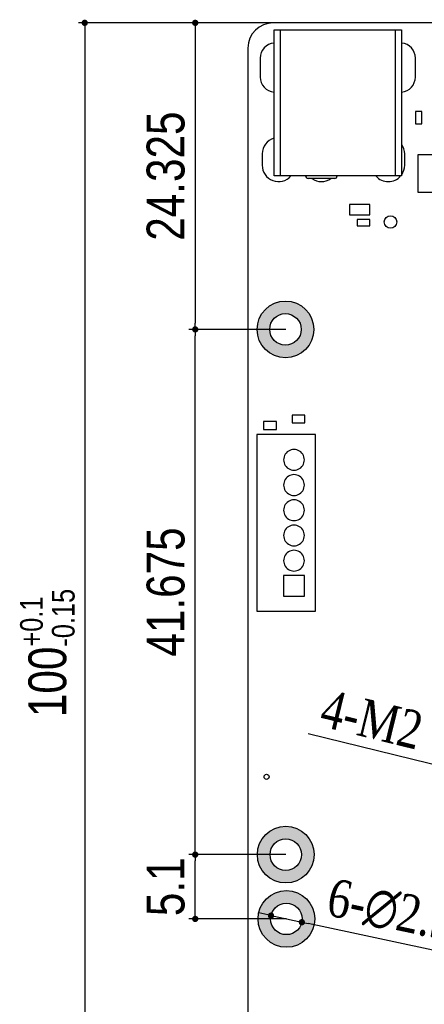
# Model space of a CAD drawing. Header units: millimetres. Extents: x 440 to 595, y -43 to 361.
# Tile 32 of 47: x 440 to 472, y 275 to 353. Entities that reach past the tile are written whole.
import ezdxf

# ---------------------------------------------------------------- set-up
doc = ezdxf.new("R2010")
doc.units = ezdxf.units.MM
doc.header["$LTSCALE"] = 16.335
doc.header["$PDMODE"] = 3
doc.header["$PDSIZE"] = 8
doc.layers.get('0').update_dxf_attribs({"linetype": 'CONTINUOUS'})
doc.layers.get('Defpoints').update_dxf_attribs({"linetype": 'CONTINUOUS'})
doc.layers.add('01 实线', color=7, linetype='CONTINUOUS')
doc.styles.add('Font_1_Times New Roman', font='times.ttf', dxfattribs={"width": 0.8})
doc.styles.add('Font_2_Arial', font='arial.ttf', dxfattribs={"width": 0.8})
doc.dimstyles.new('Dim._1_spot', dxfattribs={"dimtxt": 3, "dimasz": 0.5, "dimexe": 0.5, "dimexo": 0, "dimgap": 0.8, "dimtad": 1, "dimdec": 3, "dimzin": 9, "dimdsep": 46, "dimtxsty": 'Font_1_Times New Roman', "dimblk": 'DOT', "dimcen": 0.1, "dimclrd": 256, "dimclre": 256, "dimclrt": 256, "dimadec": 0, "dimazin": 0, "dimtp": 0.1, "dimtm": 0.1, "dimtfac": 1, "dimtdec": 3, "dimtmove": 0, "dimatfit": 3, "dimfxl": 0, "dimtolj": 1, "dimlwd": -1, "dimlwe": -1, "dimarcsym": 0})

# ---------------------------------------------------------------- blocks, each defined once
blk = doc.blocks.new('_Dot')
at = {"color": 0, "linetype": 'ByBlock', "lineweight": -2}
blk.add_line((-0.5, 0), (-1, 0), dxfattribs=at)
at = {"color": 0, "linetype": 'ByBlock', "const_width": 0.5}
blk.add_lwpolyline([(-0.25, 0, 1), (0.25, 0, 1)], format="xyb", close=True, dxfattribs=at)
blk = doc.blocks.new('*D1')
at = {"layer": '01 实线'}
for p, q in [((459.922, 352.637), (444.481, 352.637)), ((444.981, 352.137), (444.981, 253.137)), ((459.922, 252.637), (444.481, 252.637))]:
    blk.add_line(p, q, dxfattribs=at)
at = {"layer": 'Defpoints', "color": 0}
for p in [(459.922, 352.637), (444.981, 252.637), (459.922, 252.637)]:
    blk.add_point(p, dxfattribs=at)
at = {"layer": '01 实线', "xscale": 0.5, "yscale": 0.5, "zscale": 0.5}
for p, rotation in [((444.981, 352.637), 90), ((444.981, 252.637), 270)]:
    blk.add_blockref('_Dot', p, dxfattribs=dict(at, rotation=rotation))
at = {"layer": '01 实线', "insert": (442.017, 302.637), "char_height": 3, "attachment_point": 5, "rotation": 90, "style": 'Font_2_Arial'}
blk.add_mtext('\\A1;100{\\H1.800000;\\S+0.1^ -0.15;}', dxfattribs=at)
blk = doc.blocks.new('*D8')
at = {"layer": '01 实线'}
for p, q in [((460.922, 286.637), (453.242, 286.637)), ((453.742, 282.037), (453.742, 286.137)), ((460.972, 281.537), (453.242, 281.537))]:
    blk.add_line(p, q, dxfattribs=at)
at = {"layer": 'Defpoints', "color": 0}
for p in [(453.742, 286.637), (460.922, 286.637), (460.972, 281.537)]:
    blk.add_point(p, dxfattribs=at)
at = {"layer": '01 实线', "xscale": 0.5, "yscale": 0.5, "zscale": 0.5}
for p, rotation in [((453.742, 286.637), 90), ((453.742, 281.537), 270)]:
    blk.add_blockref('_Dot', p, dxfattribs=dict(at, rotation=rotation))
at = {"layer": '01 实线', "insert": (451.41, 284.087), "char_height": 3, "attachment_point": 5, "rotation": 90, "style": 'Font_2_Arial'}
blk.add_mtext('\\A1;5.1', dxfattribs=at)
blk = doc.blocks.new('*D12')
at = {"layer": '01 实线'}
for p, q in [((462.694, 296.24), (475.615, 293.07)), ((478.043, 292.474), (476.1, 292.95)), ((478.528, 292.355), (479.014, 292.236))]:
    blk.add_line(p, q, dxfattribs=at)
at = {"layer": 'Defpoints', "color": 0}
for p in [(476.1, 292.95), (478.043, 292.474)]:
    blk.add_point(p, dxfattribs=at)
at = {"layer": '01 实线', "xscale": 0.5, "yscale": 0.5, "zscale": 0.5}
for p, rotation in [((476.1, 292.95), 346.2149891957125), ((478.043, 292.474), 166.2149891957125)]:
    blk.add_blockref('_Dot', p, dxfattribs=dict(at, rotation=rotation))
at = {"layer": '01 实线', "insert": (467.745, 297.369), "char_height": 3, "attachment_point": 5, "rotation": 346.21499, "style": 'Font_1_Times New Roman'}
blk.add_mtext('\\A1;4-M2', dxfattribs=at)
blk = doc.blocks.new('*D14')
at = {"layer": '01 实线'}
for p, q in [((460.922, 328.312), (453.242, 328.312)), ((453.742, 287.137), (453.742, 327.812)), ((460.922, 286.637), (453.242, 286.637))]:
    blk.add_line(p, q, dxfattribs=at)
at = {"layer": 'Defpoints', "color": 0}
for p in [(453.742, 328.312), (460.922, 328.312), (460.922, 286.637)]:
    blk.add_point(p, dxfattribs=at)
at = {"layer": '01 实线', "xscale": 0.5, "yscale": 0.5, "zscale": 0.5}
for p, rotation in [((453.742, 328.312), 90), ((453.742, 286.637), 270)]:
    blk.add_blockref('_Dot', p, dxfattribs=dict(at, rotation=rotation))
at = {"layer": '01 实线', "insert": (451.41, 307.475), "char_height": 3, "attachment_point": 5, "rotation": 90, "style": 'Font_2_Arial'}
blk.add_mtext('\\A1;41.675', dxfattribs=at)
blk = doc.blocks.new('*D15')
at = {"layer": '01 实线'}
for p, q in [((459.997, 352.637), (453.242, 352.637)), ((453.742, 352.137), (453.742, 328.812)), ((460.922, 328.312), (453.242, 328.312))]:
    blk.add_line(p, q, dxfattribs=at)
at = {"layer": 'Defpoints', "color": 0}
for p in [(459.997, 352.637), (453.742, 328.312), (460.922, 328.312)]:
    blk.add_point(p, dxfattribs=at)
at = {"layer": '01 实线', "xscale": 0.5, "yscale": 0.5, "zscale": 0.5}
for p, rotation in [((453.742, 352.637), 90), ((453.742, 328.312), 270)]:
    blk.add_blockref('_Dot', p, dxfattribs=dict(at, rotation=rotation))
at = {"layer": '01 实线', "insert": (451.409, 340.475), "char_height": 3, "attachment_point": 5, "rotation": 90, "style": 'Font_2_Arial'}
blk.add_mtext('\\A1;24.325', dxfattribs=at)
blk = doc.blocks.new('*D18')
at = {"layer": '01 实线'}
for p, q in [((459.26, 281.903), (458.771, 282.008)), ((459.749, 281.799), (462.194, 281.276)), ((481.8, 277.081), (462.683, 281.171))]:
    blk.add_line(p, q, dxfattribs=at)
at = {"layer": 'Defpoints', "color": 0}
for p in [(459.749, 281.799), (462.194, 281.276)]:
    blk.add_point(p, dxfattribs=at)
at = {"layer": '01 实线', "yscale": 0.5, "zscale": 0.5}
for p, xscale, rotation in [((459.749, 281.799), 0.5, 347.9237799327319), ((462.194, 281.276), 0.4999999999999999, 167.9237799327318)]:
    blk.add_blockref('_Dot', p, dxfattribs=dict(at, xscale=xscale, rotation=rotation))
at = {"layer": '01 实线', "insert": (473.056, 281.37), "char_height": 3, "attachment_point": 5, "rotation": 347.92378, "style": 'Font_1_Times New Roman'}
blk.add_mtext('\\A1;6-∅2.5 PTH', dxfattribs=at)

msp = doc.modelspace()

# ---------------------------------------------------------------- hatches: boundary and pattern name
at = {"layer": '01 实线'}
h = msp.add_hatch(color=256, dxfattribs=at)
h.dxf.hatch_style = 1
h.paths.add_polyline_path([(463.1466, 328.3121, 1), (458.6466, 328.3121, 1)])
h.paths.add_polyline_path([(462.1466, 328.3121, 1), (459.6466, 328.3121, 1)], flags=16)
h = msp.add_hatch(color=256, dxfattribs=at)
h.dxf.hatch_style = 1
h.paths.add_polyline_path([(463.1716, 286.6371, 1), (458.6716, 286.6371, 1)])
h.paths.add_polyline_path([(462.1716, 286.6371, 1), (459.6716, 286.6371, 1)], flags=16)
h = msp.add_hatch(color=256, dxfattribs=at)
h.dxf.hatch_style = 1
h.paths.add_polyline_path([(463.2216, 281.5371, 1), (458.7216, 281.5371, 1)])
h.paths.add_polyline_path([(462.2216, 281.5371, 1), (459.7216, 281.5371, 1)], flags=16)

# ---------------------------------------------------------------- linework, layer by layer
at = {"layer": '01 实线', "linetype": 'Continuous'}
for p, q in [((575.9216, 352.6371), (459.9216, 352.6371)), ((459.9966, 340.4871), (459.9966, 352.0871)), ((459.9966, 352.0871), (470.0966, 352.0871)), ((460.4966, 340.4871), (460.4966, 352.0871)), ((469.5966, 352.0871), (469.5966, 340.4871)), ((470.0966, 352.0871), (470.0966, 340.4871)), ((457.9216, 350.6371), (457.9216, 254.6371)), ((458.8966, 349.8371), (458.8966, 348.3371)), ((471.1966, 348.3371), (471.1966, 349.8371)), ((471.1966, 345.6121), (471.1966, 344.6121)), ((471.6966, 345.6121), (471.1966, 345.6121)), ((471.6966, 344.6121), (471.6966, 345.6121)), ((471.1966, 344.6121), (471.6966, 344.6121)), ((459.0466, 342.2371), (459.0466, 341.3371)), ((470.3466, 341.3371), (470.3466, 342.2371)), ((471.3916, 342.1621), (471.3916, 339.2121)), ((475.1516, 342.1621), (471.3916, 342.1621)), ((470.0966, 340.4871), (459.9966, 340.4871)), ((464.7966, 340.2871), (462.6966, 340.2871)), ((471.3916, 339.2121), (475.1516, 339.2121)), ((465.9716, 338.2121), (465.9716, 337.4121)), ((467.5716, 338.2121), (465.9716, 338.2121)), ((467.5716, 337.4121), (467.5716, 338.2121)), ((465.9716, 337.4121), (467.5716, 337.4121)), ((466.5716, 337.0371), (466.5716, 336.5371)), ((467.5716, 337.0371), (466.5716, 337.0371)), ((467.5716, 336.5371), (467.5716, 337.0371)), ((466.5716, 336.5371), (467.5716, 336.5371)), ((461.4141, 321.5196), (461.4141, 320.9046)), ((462.4291, 321.5196), (461.4141, 321.5196)), ((462.4291, 320.9046), (462.4291, 321.5196)), ((459.1641, 320.9946), (459.1641, 320.3796)), ((460.1791, 320.9946), (459.1641, 320.9946)), ((459.1641, 320.3796), (460.1791, 320.3796)), ((460.1791, 320.3796), (460.1791, 320.9946)), ((461.4141, 320.9046), (462.4291, 320.9046)), ((458.6216, 319.9621), (458.6216, 305.9621)), ((463.2716, 319.9621), (458.6216, 319.9621)), ((463.2716, 305.9621), (463.2716, 319.9621)), ((460.7466, 308.7871), (460.7466, 307.1371)), ((462.3966, 308.7871), (460.7466, 308.7871)), ((462.3966, 307.1371), (462.3966, 308.7871)), ((460.7466, 307.1371), (462.3966, 307.1371)), ((458.6216, 305.9621), (463.2716, 305.9621))]:
    msp.add_line(p, q, dxfattribs=at)
for centre, radius in [((469.2216, 336.8371), 0.5), ((459.3966, 292.8121), 0.2)]:
    msp.add_circle(centre, radius, dxfattribs=at)
at = {"layer": '01 实线'}
for centre, radius in [((460.8966, 328.3121), 2.25), ((460.8966, 328.3121), 1.25), ((460.9216, 286.6371), 2.25), ((460.9216, 286.6371), 1.25), ((460.9716, 281.5371), 2.25), ((460.9716, 281.5371), 1.25)]:
    msp.add_circle(centre, radius, dxfattribs=at)
at = {"layer": '01 实线', "linetype": 'Continuous'}
for centre, radius, start, end in [((459.9216, 350.6371), 2, 90, 180), ((460.0966, 349.8371), 1.2, 94.836782, 180), ((469.9966, 349.8371), 1.2, 0, 85.163217), ((460.0966, 348.3371), 1.2, 180, 265.163218), ((469.9966, 348.3371), 1.2, 274.836783, 0), ((460.3466, 342.2371), 1.3, 105.822479, 180), ((469.0466, 342.2371), 1.3, 0, 35.242), ((460.3466, 341.3371), 1.3, 180, 319.026441), ((469.0466, 341.3371), 1.3, 324.758, 0), ((462.6966, 340.4871), 0.2, 180, 270), ((463.7466, 341.3371), 1.3, 234.811634, 305.188366), ((464.7966, 340.4871), 0.2, 270, 0), ((469.0466, 341.3371), 1.3, 220.973559, 319.026441)]:
    msp.add_arc(centre, radius, start, end, dxfattribs=at)
for points, knots in [([(462.3966, 317.9621), (462.3966, 318.1191), (462.3044, 318.433), (461.9335, 318.7545), (461.4476, 318.8243), (461.0012, 318.6204), (460.78, 318.2763), (460.7469, 318.0407), (460.7469, 317.9621)], [0, 0, 0, 0, 0.1818182, 0.3636364, 0.5454545, 0.7272727, 0.9090909, 1, 1, 1, 1]), ([(460.7469, 317.9621), (460.7469, 317.8835), (460.78, 317.6479), (461.0012, 317.3038), (461.4476, 317.0999), (461.9335, 317.1697), (462.3044, 317.4911), (462.3966, 317.8051), (462.3966, 317.9621)], [0, 0, 0, 0, 0.0909091, 0.2727273, 0.4545455, 0.6363636, 0.8181818, 1, 1, 1, 1]), ([(462.3966, 315.9621), (462.3966, 316.1191), (462.3044, 316.433), (461.9335, 316.7545), (461.4476, 316.8243), (461.0012, 316.6204), (460.78, 316.2763), (460.7469, 316.0407), (460.7469, 315.9621)], [0, 0, 0, 0, 0.1818182, 0.3636364, 0.5454545, 0.7272727, 0.9090909, 1, 1, 1, 1]), ([(460.7469, 315.9621), (460.7469, 315.8835), (460.78, 315.6479), (461.0012, 315.3038), (461.4476, 315.0999), (461.9335, 315.1697), (462.3044, 315.4911), (462.3966, 315.8051), (462.3966, 315.9621)], [0, 0, 0, 0, 0.0909091, 0.2727273, 0.4545455, 0.6363636, 0.8181818, 1, 1, 1, 1]), ([(462.3966, 313.9621), (462.3966, 314.1191), (462.3044, 314.433), (461.9335, 314.7545), (461.4476, 314.8243), (461.0012, 314.6204), (460.78, 314.2763), (460.7469, 314.0407), (460.7469, 313.9621)], [0, 0, 0, 0, 0.1818182, 0.3636364, 0.5454545, 0.7272727, 0.9090909, 1, 1, 1, 1]), ([(460.7469, 313.9621), (460.7469, 313.8835), (460.78, 313.6479), (461.0012, 313.3038), (461.4476, 313.0999), (461.9335, 313.1697), (462.3044, 313.4911), (462.3966, 313.8051), (462.3966, 313.9621)], [0, 0, 0, 0, 0.0909091, 0.2727273, 0.4545455, 0.6363636, 0.8181818, 1, 1, 1, 1]), ([(462.3966, 311.9621), (462.3966, 312.1191), (462.3044, 312.433), (461.9335, 312.7545), (461.4476, 312.8243), (461.0012, 312.6204), (460.78, 312.2763), (460.7469, 312.0407), (460.7469, 311.9621)], [0, 0, 0, 0, 0.1818182, 0.3636364, 0.5454545, 0.7272727, 0.9090909, 1, 1, 1, 1]), ([(460.7469, 311.9621), (460.7469, 311.8835), (460.78, 311.6479), (461.0012, 311.3038), (461.4476, 311.0999), (461.9335, 311.1697), (462.3044, 311.4911), (462.3966, 311.8051), (462.3966, 311.9621)], [0, 0, 0, 0, 0.0909091, 0.2727273, 0.4545455, 0.6363636, 0.8181818, 1, 1, 1, 1]), ([(462.3966, 309.9621), (462.3966, 310.1191), (462.3044, 310.433), (461.9335, 310.7545), (461.4476, 310.8243), (461.0012, 310.6204), (460.78, 310.2763), (460.7469, 310.0407), (460.7469, 309.9621)], [0, 0, 0, 0, 0.1818182, 0.3636364, 0.5454545, 0.7272727, 0.9090909, 1, 1, 1, 1]), ([(460.7469, 309.9621), (460.7469, 309.8835), (460.78, 309.6479), (461.0012, 309.3038), (461.4476, 309.0999), (461.9335, 309.1697), (462.3044, 309.4911), (462.3966, 309.8051), (462.3966, 309.9621)], [0, 0, 0, 0, 0.0909091, 0.2727273, 0.4545455, 0.6363636, 0.8181818, 1, 1, 1, 1])]:
    msp.add_open_spline(points, degree=3, knots=knots, dxfattribs=at)

# ---------------------------------------------------------------- dimensions: what is measured, and where the dimension line sits
at = {"layer": '01 实线'}
for base, p1, p2, override, picture, middle in [((444.9809, 252.6371), (459.9216, 352.6371), (459.9216, 252.6371), {"dimgap": 0.8, "dimtxsty": 'Font_2_Arial', "dimtol": 1, "dimlim": 0, "dimtp": 0.1, "dimtm": 0.15, "dimtfac": 0.6}, '*D1', (444.9809, 302.6371)), ((453.7418, 286.6371), (460.9716, 281.5371), (460.9216, 286.6371), {"dimtxsty": 'Font_2_Arial'}, '*D8', (453.7418, 284.0871))]:
    dim = msp.add_linear_dim(base=base, p1=p1, p2=p2, angle=90, dimstyle='Dim._1_spot', override=override, dxfattribs=at)
    dim.commit()
    dim.dimension.update_dxf_attribs({"geometry": picture, "text_midpoint": middle, "dimtype": 160})
for p1, override, picture, middle in [((459.9966, 352.6371), {"dimtxsty": 'Font_2_Arial', "dimblk": 'Dot'}, '*D15', (451.4091, 340.4747)), ((460.9216, 286.6371), {"dimtxsty": 'Font_2_Arial'}, '*D14', (451.4101, 307.4747))]:
    dim = msp.add_linear_dim(base=(453.7418, 328.3122), p1=p1, p2=(460.9216, 328.3122), angle=90, dimstyle='Dim._1_spot', override=override, dxfattribs=at)
    dim.commit()
    dim.dimension.update_dxf_attribs({"geometry": picture, "text_midpoint": middle})
for p1, p2, text, picture, middle in [((478.0428, 292.4738), (476.1004, 292.9504), '4-M2', '*D12', (467.1966, 295.1349)), ((459.7493, 281.7986), (462.1939, 281.2756), '6-<> PTH', '*D18', (472.5608, 279.0576))]:
    dim = msp.add_diameter_dim_2p(p1=p1, p2=p2, text=text, dimstyle='Dim._1_spot', override={"dimtxsty": 'Font_1_Times New Roman'}, dxfattribs=at)
    dim.commit()
    dim.dimension.update_dxf_attribs({"geometry": picture, "text_midpoint": middle, "dimtype": 163})

doc.saveas('drawing.dxf')
